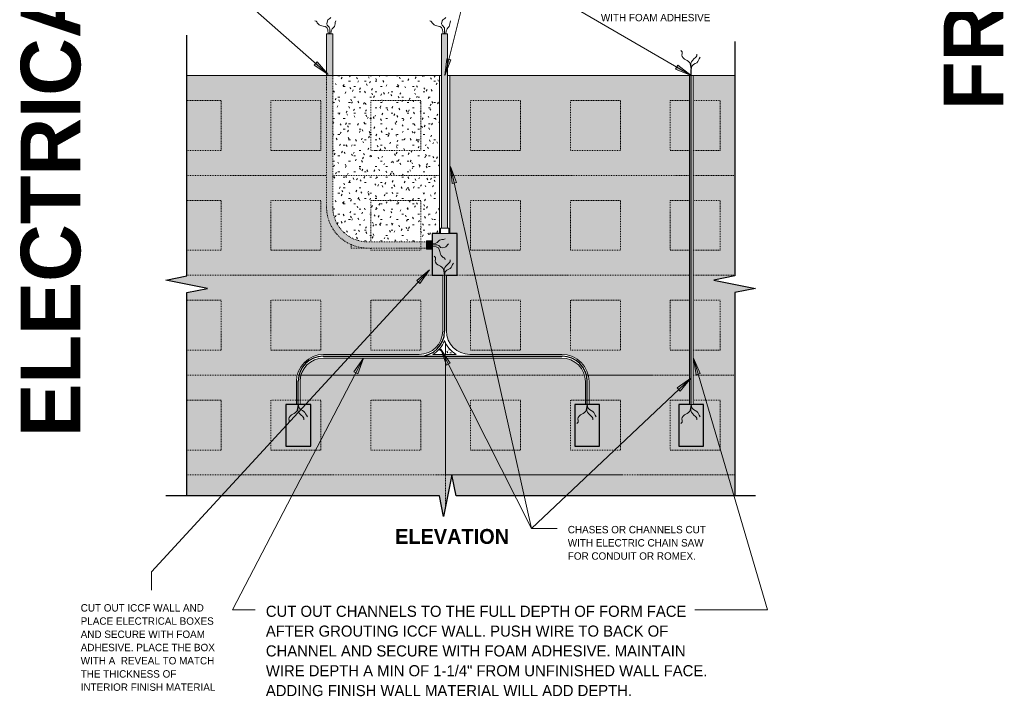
# Model space of a CAD drawing. Header units: inches. Extents: x 0 to 1121, y -57 to 386.
# Tile 14 of 24: x 437 to 556, y 245 to 327. Entities that reach past the tile are written whole.
import ezdxf

# ---------------------------------------------------------------- set-up
doc = ezdxf.new("R2010")
doc.units = ezdxf.units.IN
doc.header["$MEASUREMENT"] = 0
doc.linetypes.add('DASH 1_32', pattern=[0.0625, 0.03125, -0.03125])
doc.linetypes.add('Hidden 1_16_', pattern=[0.09375, 0.0625, -0.03125])
for name, color, linetype, lineweight in [('A-ANNO-TEXT', 2, 'Continuous', 9), ('A-DETL', 5, 'Continuous', 9), ('A-DETL-GENF', 3, 'Continuous', 9)]:
    doc.layers.add(name, color=color, linetype=linetype, lineweight=lineweight)
pattern_1 = [(0, (416.865, 0), (2.56, 0.64), [0.211, -1.709, 0.211, -1.709, -10.24]), (0, (416.865, 0), (2.56, 0.64), [-3.84, 0.211, -3.629, 0.211, -1.709, -4.48]), (0, (416.865, 0), (2.56, 0.64), [-9.6, 0.211, -1.069, 0.211, -2.989]), (120, (417.825, 0.32), (-1.8342563, 1.897025), [0.211, -1.709, 0.211, -1.709, -10.24]), (120, (417.825, 0.32), (-1.8342563, 1.897025), [-3.84, 0.211, -3.629, 0.211, -1.709, -4.48]), (120, (417.825, 0.32), (-1.8342563, 1.897025), [-9.6, 0.211, -1.069, 0.211, -2.989]), (240, (418.145, 1.6), (-0.7257437, -2.537025), [0.211, -1.709, 0.211, -1.709, -10.24]), (240, (418.145, 1.6), (-0.7257437, -2.537025), [-3.84, 0.211, -3.629, 0.211, -1.709, -4.48]), (240, (418.145, 1.6), (-0.7257437, -2.537025), [-9.6, 0.211, -1.069, 0.211, -2.989])]

# ---------------------------------------------------------------- blocks, each defined once
blk = doc.blocks.new('Break Line2 - B_ ICCF WALL4')
at = {"layer": 'A-DETL-GENF', "lineweight": 30}
for p, q in [((0.5, 2.5), (-0.5, -2.5)), ((1, 0), (0.5, 2.5)), ((-1, 0), (-29.91, 0)), ((-0.5, -2.5), (-1, 0)), ((25.42, 0), (1, 0))]:
    blk.add_line(p, q, dxfattribs=at)
blk = doc.blocks.new('Break Line2 - B_ ICCF WALL5')
at = {"layer": 'A-DETL-GENF', "lineweight": 30}
for p, q in [((0.5, 2.5), (-0.5, -2.5)), ((1, 0), (0.5, 2.5)), ((-1, 0), (-25.42, 0)), ((-0.5, -2.5), (-1, 0)), ((29.18, 0), (1, 0))]:
    blk.add_line(p, q, dxfattribs=at)
blk = doc.blocks.new('Break Line2 - B_ ICCF WALL6')
at = {"layer": 'A-DETL-GENF', "lineweight": 30}
for p, q in [((0.5, 2.5), (-0.5, -2.5)), ((1, 0), (0.5, 2.5)), ((-1, 0), (-33.87, 0)), ((-0.5, -2.5), (-1, 0)), ((37, 0), (1, 0))]:
    blk.add_line(p, q, dxfattribs=at)

msp = doc.modelspace()

# ---------------------------------------------------------------- hatches: boundary and pattern name
at = {"layer": 'A-ANNO-TEXT'}
for points in [[(489.33256464, 321.92193136), (488.82192136, 322.05062294), (488.58848823, 320.04691675)], [(473.24395026, 321.69941241), (472.89583225, 321.30427707), (474.57056667, 320.17973533)], [(516.5967375, 321.27473587), (516.33191383, 320.81955843), (518.19303363, 320.0413794)], [(489.47144876, 307.08578506), (489.98540939, 307.20051322), (489.29270559, 309.09510842)], [(485.22057515, 295.39082034), (485.60782099, 295.03394677), (486.76955999, 296.68309565)], [(488.77761293, 285.24479057), (489.24759843, 285.48234417), (488.11040634, 287.14851453)], [(477.65328701, 284.43811837), (478.12035276, 284.19487432), (478.81063087, 286.09035464)], [(518.7972365, 284.07929496), (519.30247611, 284.2277908), (518.48588736, 286.07238081)], [(516.50881065, 282.50176189), (516.8704418, 282.11895516), (518.14347912, 283.68378917)]]:
    msp.add_hatch(color=7, dxfattribs=at).paths.add_polyline_path(points, flags=0)
at = {"layer": 'A-DETL-GENF'}
for color, points in [(253, [(475.12608858, 325.0413794), (474.37608858, 325.0413794), (474.37608858, 320.0413794), (475.12608858, 320.0413794)]), (253, [(488.93428624, 325.0413794), (488.18428624, 325.0413794), (488.18428624, 301.70311239), (488.93428624, 301.70311239)]), (7, [(474.37608858, 304.25064695), (475.12608858, 304.25064695), (475.12608858, 320.0413794), (474.37608858, 320.0413794)]), (7, [(490.05928624, 301.0413794), (489.05928624, 301.0413794), (488.05928624, 301.0413794), (487.05928624, 301.0413794), (487.05928624, 296.0413794), (488.34053624, 296.0413794), (488.77803624, 296.0413794), (490.05928624, 296.0413794)]), (7, [(486.39755324, 299.30089948), (486.39755324, 300.05089948), (479.32583605, 300.05089948), (479.32583605, 299.30089948)]), (253, [(486.39755324, 300.17589948), (486.39755324, 299.17589948), (487.05928624, 299.17589948), (487.05928624, 300.17589948)]), (7, [(472.47581441, 280.51149652), (469.47581441, 280.51149652), (469.47581441, 275.51149652), (472.47581441, 275.51149652)]), (7, [(507.20525807, 280.51149652), (504.20525807, 280.51149652), (504.20525807, 275.51149652), (507.20525807, 275.51149652)]), (7, [(519.70525807, 280.51149652), (518.42400807, 280.51149652), (517.98650807, 280.51149652), (516.70525807, 280.51149652), (516.70525807, 275.51149652), (519.70525807, 275.51149652)])]:
    msp.add_hatch(color=color, dxfattribs=at).paths.add_polyline_path(points, flags=0)
h = msp.add_hatch(dxfattribs=at)
h.set_pattern_fill('FP4_15', style=0, pattern_type=2)
h.set_pattern_definition(pattern_1)
edge = h.paths.add_edge_path(flags=0)
edge.add_line((489.18003853, 320.0413794), (489.18003853, 301.0413794))
edge.add_line((489.18003853, 301.0413794), (490.05928624, 301.0413794))
edge.add_line((490.05928624, 301.0413794), (490.05928624, 296.0413794))
edge.add_line((490.05928624, 296.0413794), (488.77803624, 296.0413794))
edge.add_line((488.77803624, 296.0413794), (488.77803624, 289.35585077))
edge.add_arc((491.60646336, 289.35585077), 2.82842712, 180, 270)
edge.add_line((491.60646336, 286.52742365), (502.65808094, 286.52742365))
edge.add_arc((502.65808094, 283.26149652), 3.26592712, 0, 90, ccw=False)
edge.add_line((505.92400807, 283.26149652), (505.92400807, 280.51149652))
edge.add_line((505.92400807, 280.51149652), (507.20525807, 280.51149652))
edge.add_line((507.20525807, 280.51149652), (507.20525807, 275.51149652))
edge.add_line((507.20525807, 275.51149652), (504.20525807, 275.51149652))
edge.add_line((504.20525807, 275.51149652), (504.20525807, 280.51149652))
edge.add_line((504.20525807, 280.51149652), (505.48650807, 280.51149652))
edge.add_line((505.48650807, 280.51149652), (505.48650807, 283.26149652))
edge.add_arc((502.65808094, 283.26149652), 2.82842712, 360, 450)
edge.add_line((502.65808094, 286.08992365), (474.02299154, 286.08992365))
edge.add_arc((474.02299154, 283.26149652), 2.82842712, 90, 180)
edge.add_line((471.19456441, 283.26149652), (471.19456441, 280.51149652))
edge.add_line((471.19456441, 280.51149652), (472.47581441, 280.51149652))
edge.add_line((472.47581441, 280.51149652), (472.47581441, 275.51149652))
edge.add_line((472.47581441, 275.51149652), (469.47581441, 275.51149652))
edge.add_line((469.47581441, 275.51149652), (469.47581441, 280.51149652))
edge.add_line((469.47581441, 280.51149652), (470.75706441, 280.51149652))
edge.add_line((470.75706441, 280.51149652), (470.75706441, 283.26149652))
edge.add_arc((474.02299154, 283.26149652), 3.26592712, 90, 180, ccw=False)
edge.add_line((474.02299154, 286.52742365), (485.51210911, 286.52742365))
edge.add_arc((485.51210911, 289.35585077), 2.82842712, 270, 360)
edge.add_line((488.34053624, 289.35585077), (488.34053624, 296.0413794))
edge.add_line((488.34053624, 296.0413794), (487.05928624, 296.0413794))
edge.add_line((487.05928624, 296.0413794), (487.05928624, 299.17589948))
edge.add_line((487.05928624, 299.17589948), (486.39755324, 299.17589948))
edge.add_line((486.39755324, 299.17589948), (486.39755324, 299.30089948))
edge.add_line((486.39755324, 299.30089948), (481.86169464, 299.30089948))
edge.add_line((481.86169464, 299.30089948), (477.32583605, 299.30089948))
edge.add_line((477.32583605, 299.30089948), (477.32583605, 299.76734076))
edge.add_spline(control_points=[(477.32583605, 299.76734076), (477.15347084, 299.8455721), (476.81889946, 300.01958101), (476.34965056, 300.33510995), (475.99182963, 300.64068089), (475.72670492, 300.90802852), (475.50818855, 301.15466886), (475.27918646, 301.45445747), (475.05031724, 301.81179362), (474.85223455, 302.18807113), (474.68715211, 302.58016886), (474.55489433, 302.98468761), (474.42540519, 303.53868795), (474.38215629, 303.96542803), (474.37608858, 304.25064695)], knot_values=[0, 0, 0, 0, 0.5678636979, 1.1286443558, 1.6929635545, 1.9761850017, 2.2577372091, 2.6809780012, 3.1064987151, 3.529333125, 3.955072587, 4.3813333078, 4.8044789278, 5.6603292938, 5.6603292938, 5.6603292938, 5.6603292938], degree=3, periodic=0)
edge.add_line((474.37608858, 304.25064695), (474.37608858, 320.0413794))
edge.add_line((474.37608858, 320.0413794), (457.57340099, 320.0413794))
edge.add_line((457.57340099, 320.0413794), (457.57340099, 295.96502511))
edge.add_line((457.57340099, 295.96502511), (455.07340099, 295.46502511))
edge.add_line((455.07340099, 295.46502511), (460.07340099, 294.46502511))
edge.add_line((460.07340099, 294.46502511), (457.57340099, 293.96502511))
edge.add_line((457.57340099, 293.96502511), (457.57340099, 269.5413794))
edge.add_line((457.57340099, 269.5413794), (487.94278165, 269.5413794))
edge.add_line((487.94278165, 269.5413794), (488.38150982, 267.34773854))
edge.add_line((488.38150982, 267.34773854), (488.50405348, 267.34773854))
edge.add_line((488.50405348, 267.34773854), (489.44278165, 272.0413794))
edge.add_line((489.44278165, 272.0413794), (489.94278165, 269.5413794))
edge.add_line((489.94278165, 269.5413794), (523.44278165, 269.5413794))
edge.add_line((523.44278165, 269.5413794), (523.44278165, 293.96502511))
edge.add_line((523.44278165, 293.96502511), (525.94278165, 294.46502511))
edge.add_line((525.94278165, 294.46502511), (520.94278165, 295.46502511))
edge.add_line((520.94278165, 295.46502511), (523.44278165, 295.96502511))
edge.add_line((523.44278165, 295.96502511), (523.44278165, 320.0413794))
edge.add_line((523.44278165, 320.0413794), (518.42400807, 320.0413794))
edge.add_line((518.42400807, 320.0413794), (518.42400807, 280.51149652))
edge.add_line((518.42400807, 280.51149652), (519.70525807, 280.51149652))
edge.add_line((519.70525807, 280.51149652), (519.70525807, 275.51149652))
edge.add_line((519.70525807, 275.51149652), (516.70525807, 275.51149652))
edge.add_line((516.70525807, 275.51149652), (516.70525807, 280.51149652))
edge.add_line((516.70525807, 280.51149652), (517.98650807, 280.51149652))
edge.add_line((517.98650807, 280.51149652), (517.98650807, 320.0413794))
edge.add_line((517.98650807, 320.0413794), (489.18003853, 320.0413794))
h = msp.add_hatch(dxfattribs=at)
h.set_pattern_fill('FP4_15', style=0, pattern_type=2)
h.set_pattern_definition(pattern_1)
edge = h.paths.add_edge_path(flags=0)
edge.add_line((487.93853395, 301.0413794), (487.93853395, 320.0413794))
edge.add_line((487.93853395, 320.0413794), (475.12608858, 320.0413794))
edge.add_line((475.12608858, 320.0413794), (475.12608858, 304.25064695))
edge.add_arc((479.32583605, 304.25064695), 4.19974747, 180, 270)
edge.add_line((479.32583605, 300.05089948), (486.39755324, 300.05089948))
edge.add_line((486.39755324, 300.05089948), (486.39755324, 300.17589948))
edge.add_line((486.39755324, 300.17589948), (487.05928624, 300.17589948))
edge.add_line((487.05928624, 300.17589948), (487.05928624, 301.0413794))
edge.add_line((487.05928624, 301.0413794), (487.93853395, 301.0413794))
h = msp.add_hatch(color=7, dxfattribs=at)
edge = h.paths.add_edge_path(flags=0)
edge.add_arc((479.32583605, 304.25064695), 4.94974747, 180, 270)
edge.add_line((479.32583605, 299.30089948), (479.32583605, 300.05089948))
edge.add_arc((479.32583605, 304.25064695), 4.19974747, 180, 270, ccw=False)
edge.add_line((475.12608858, 304.25064695), (474.37608858, 304.25064695))
h = msp.add_hatch(color=7, dxfattribs=at)
edge = h.paths.add_edge_path(flags=0)
edge.add_line((477.32583605, 299.76734076), (477.32583605, 299.30089948))
edge.add_line((477.32583605, 299.30089948), (479.32583605, 299.30089948))
edge.add_spline(control_points=[(479.32583605, 299.30089948), (478.98100124, 299.31302305), (478.29384198, 299.40161198), (477.63810238, 299.62580107), (477.32583605, 299.76734076)], knot_values=[0, 0, 0, 0, 1.035143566, 2.0636831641, 2.0636831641, 2.0636831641, 2.0636831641], degree=3, periodic=0)
h = msp.add_hatch(dxfattribs=at)
h.set_pattern_fill('FP4_15', style=0, pattern_type=2)
h.set_pattern_definition(pattern_1)
edge = h.paths.add_edge_path(flags=0)
edge.add_line((487.14498388, 286.52742365), (489.9735886, 286.52742365))
edge.add_spline(control_points=[(489.9735886, 286.52742365), (489.76095623, 286.65098126), (489.36099026, 286.94553889), (488.87748828, 287.51073619), (488.64842428, 287.95149311), (488.55928624, 288.1806948)], knot_values=[0, 0, 0, 0, 0.7377744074, 1.4755488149, 2.2133232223, 2.2133232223, 2.2133232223, 2.2133232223], degree=3, periodic=0)
edge.add_spline(control_points=[(488.55928624, 288.1806948), (488.4701482, 287.95149311), (488.2410842, 287.51073619), (487.75758222, 286.94553889), (487.35761625, 286.65098126), (487.14498388, 286.52742365)], knot_values=[0, 0, 0, 0, 0.7377744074, 1.4755488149, 2.2133232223, 2.2133232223, 2.2133232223, 2.2133232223], degree=3, periodic=0)

# ---------------------------------------------------------------- linework, layer by layer
at = {"layer": 'A-ANNO-TEXT', "color": 7}
for p, q in [((474.57056667, 320.17973533), (457.67649205, 335.06357687)), ((488.58848823, 320.04691675), (492.37296495, 335.06357687)), ((518.19303363, 320.0413794), (492.37296495, 335.06357687)), ((488.82192136, 322.05062294), (488.58848823, 320.04691675)), ((488.58848823, 320.04691675), (489.33256464, 321.92193136)), ((489.33256464, 321.92193136), (488.82192136, 322.05062294)), ((473.24395026, 321.69941241), (472.89583225, 321.30427707)), ((472.89583225, 321.30427707), (474.57056667, 320.17973533)), ((474.57056667, 320.17973533), (473.24395026, 321.69941241)), ((516.5967375, 321.27473587), (516.33191383, 320.81955843)), ((516.33191383, 320.81955843), (518.19303363, 320.0413794)), ((518.19303363, 320.0413794), (516.5967375, 321.27473587)), ((489.98540939, 307.20051322), (489.29270559, 309.09510842)), ((489.29270559, 309.09510842), (489.47144876, 307.08578506)), ((489.29270559, 309.09510842), (499.00165751, 265.60082879)), ((489.47144876, 307.08578506), (489.98540939, 307.20051322)), ((486.76955999, 296.68309565), (453.34544423, 260.41436887)), ((486.76955999, 296.68309565), (485.22057515, 295.39082034)), ((485.60782099, 295.03394677), (486.76955999, 296.68309565)), ((485.22057515, 295.39082034), (485.60782099, 295.03394677)), ((489.24759843, 285.48234417), (488.11040634, 287.14851453)), ((488.11040634, 287.14851453), (488.77761293, 285.24479057)), ((488.11040634, 287.14851453), (499.00165751, 265.60082879)), ((478.81063087, 286.09035464), (463.06090974, 255.8484828)), ((478.81063087, 286.09035464), (477.65328701, 284.43811837)), ((478.12035276, 284.19487432), (478.81063087, 286.09035464)), ((488.77761293, 285.24479057), (489.24759843, 285.48234417)), ((519.30247611, 284.2277908), (518.48588736, 286.07238081)), ((518.48588736, 286.07238081), (518.7972365, 284.07929496)), ((518.48588736, 286.07238081), (527.36904492, 255.8484828)), ((477.65328701, 284.43811837), (478.12035276, 284.19487432)), ((518.7972365, 284.07929496), (519.30247611, 284.2277908)), ((518.14347912, 283.68378917), (499.00165751, 265.60082879)), ((518.14347912, 283.68378917), (516.50881065, 282.50176189)), ((516.8704418, 282.11895516), (518.14347912, 283.68378917)), ((516.50881065, 282.50176189), (516.8704418, 282.11895516)), ((499.00165751, 265.60082879), (502.09531168, 265.60082879)), ((499.00165751, 265.60082879), (502.09531168, 265.60082879)), ((499.00165751, 265.60082879), (502.09531168, 265.60082879)), ((453.34544423, 260.41436887), (453.34544423, 258.1784828)), ((463.06090974, 255.8484828), (465.80362266, 255.8484828)), ((523.91683212, 255.8484828), (518.62862266, 255.8484828)), ((527.36904492, 255.8484828), (523.91683212, 255.8484828))]:
    msp.add_line(p, q, dxfattribs=at)
at = {"layer": 'A-DETL'}
for p, q in [((475.12608858, 325.0413794), (474.37608858, 325.0413794)), ((474.37608858, 325.0413794), (474.37608858, 320.0413794)), ((475.12608858, 320.0413794), (475.12608858, 325.0413794)), ((488.93428624, 325.0413794), (488.18428624, 325.0413794)), ((488.18428624, 325.0413794), (488.18428624, 301.70311239)), ((488.93428624, 301.70311239), (488.93428624, 325.0413794)), ((474.37608858, 320.0413794), (457.57340099, 320.0413794)), ((474.37608858, 320.0413794), (475.12608858, 320.0413794)), ((487.93853395, 320.0413794), (475.12608858, 320.0413794)), ((487.93853395, 320.0413794), (487.93853395, 301.0413794)), ((488.18428624, 320.0413794), (487.93853395, 320.0413794)), ((489.18003853, 320.0413794), (488.93428624, 320.0413794)), ((517.98650807, 320.0413794), (489.18003853, 320.0413794)), ((489.18003853, 301.0413794), (489.18003853, 320.0413794)), ((518.42400807, 320.0413794), (517.98650807, 320.0413794)), ((517.98650807, 320.0413794), (517.98650807, 280.51149652)), ((523.44278165, 320.0413794), (518.42400807, 320.0413794)), ((518.42400807, 280.51149652), (518.42400807, 320.0413794)), ((488.05928624, 301.70311239), (488.05928624, 301.0413794)), ((489.05928624, 301.70311239), (488.05928624, 301.70311239)), ((488.05928624, 301.0413794), (489.05928624, 301.0413794)), ((489.05928624, 301.0413794), (489.05928624, 301.70311239)), ((486.39755324, 300.17589948), (486.39755324, 299.17589948)), ((487.05928624, 300.17589948), (486.39755324, 300.17589948)), ((486.39755324, 299.17589948), (487.05928624, 299.17589948)), ((488.77803624, 296.0413794), (488.34053624, 296.0413794)), ((488.34053624, 296.0413794), (488.34053624, 289.35585077)), ((488.77803624, 289.35585077), (488.77803624, 296.0413794)), ((485.51210911, 286.52742365), (474.02299154, 286.52742365)), ((489.9735886, 286.52742365), (487.14498388, 286.52742365)), ((502.65808094, 286.52742365), (491.60646336, 286.52742365)), ((474.02299154, 286.08992365), (502.65808094, 286.08992365)), ((470.75706441, 283.26149652), (470.75706441, 280.51149652)), ((471.19456441, 280.51149652), (471.19456441, 283.26149652)), ((505.48650807, 283.26149652), (505.48650807, 280.51149652)), ((505.92400807, 280.51149652), (505.92400807, 283.26149652)), ((517.98650807, 280.51149652), (518.42400807, 280.51149652)), ((488.38150982, 267.34773854), (488.50405348, 267.34773854))]:
    msp.add_line(p, q, dxfattribs=at)
at = {"layer": 'A-DETL', "lineweight": 30}
for p, q in [((518.20525807, 280.51149652), (518.20525807, 320.76149652)), ((488.05928624, 301.0413794), (487.05928624, 301.0413794)), ((487.05928624, 301.0413794), (487.05928624, 296.0413794)), ((490.05928624, 301.0413794), (489.05928624, 301.0413794)), ((490.05928624, 296.0413794), (490.05928624, 301.0413794)), ((487.05928624, 296.0413794), (488.34053624, 296.0413794)), ((488.55928624, 296.0413794), (488.55928624, 289.30465552)), ((488.77803624, 296.0413794), (490.05928624, 296.0413794)), ((473.97581441, 286.30465552), (502.70525807, 286.30465552)), ((470.97581441, 280.51149652), (470.97581441, 283.30465552)), ((505.70525807, 280.51149652), (505.70525807, 283.30465552)), ((472.47581441, 280.51149652), (469.47581441, 280.51149652)), ((469.47581441, 280.51149652), (469.47581441, 275.51149652)), ((472.47581441, 275.51149652), (472.47581441, 280.51149652)), ((507.20525807, 280.51149652), (504.20525807, 280.51149652)), ((504.20525807, 280.51149652), (504.20525807, 275.51149652)), ((507.20525807, 275.51149652), (507.20525807, 280.51149652)), ((517.98650807, 280.51149652), (516.70525807, 280.51149652)), ((516.70525807, 280.51149652), (516.70525807, 275.51149652)), ((519.70525807, 280.51149652), (518.42400807, 280.51149652)), ((519.70525807, 275.51149652), (519.70525807, 280.51149652)), ((469.47581441, 275.51149652), (472.47581441, 275.51149652)), ((504.20525807, 275.51149652), (507.20525807, 275.51149652)), ((516.70525807, 275.51149652), (519.70525807, 275.51149652))]:
    msp.add_line(p, q, dxfattribs=at)
at = {"layer": 'A-DETL', "linetype": 'Hidden 1_16_'}
for p, q in [((457.57340099, 320.0413794), (474.37608858, 320.0413794)), ((475.12608858, 320.0413794), (479.69278165, 320.0413794)), ((481.19278165, 320.0413794), (487.93853395, 320.0413794)), ((489.18003853, 320.0413794), (513.59603416, 320.0413794)), ((461.69278165, 317.0413794), (457.57340099, 317.0413794)), ((461.69278165, 311.0413794), (461.69278165, 317.0413794)), ((467.69278165, 317.0413794), (467.69278165, 311.0413794)), ((473.69278165, 317.0413794), (467.69278165, 317.0413794)), ((473.69278165, 311.0413794), (473.69278165, 317.0413794)), ((473.69278165, 311.0413794), (473.69278165, 317.0413794)), ((479.69278165, 317.0413794), (479.69278165, 311.0413794)), ((485.69278165, 317.0413794), (479.69278165, 317.0413794)), ((479.69278165, 317.0413794), (479.69278165, 311.0413794)), ((485.69278165, 311.0413794), (485.69278165, 317.0413794)), ((491.69278165, 317.0413794), (491.69278165, 311.0413794)), ((497.69278165, 317.0413794), (491.69278165, 317.0413794)), ((497.69278165, 311.0413794), (497.69278165, 317.0413794)), ((503.69278165, 317.0413794), (503.69278165, 311.0413794)), ((509.69278165, 317.0413794), (503.69278165, 317.0413794)), ((509.69278165, 311.0413794), (509.69278165, 317.0413794)), ((515.69278165, 317.0413794), (515.69278165, 311.0413794)), ((517.98650807, 317.0413794), (515.69278165, 317.0413794)), ((521.69278165, 317.0413794), (518.42400807, 317.0413794)), ((521.69278165, 311.0413794), (521.69278165, 317.0413794)), ((457.57340099, 311.0413794), (461.69278165, 311.0413794)), ((467.69278165, 311.0413794), (473.69278165, 311.0413794)), ((479.69278165, 311.0413794), (485.69278165, 311.0413794)), ((491.69278165, 311.0413794), (497.69278165, 311.0413794)), ((503.69278165, 311.0413794), (509.69278165, 311.0413794)), ((515.69278165, 311.0413794), (517.98650807, 311.0413794)), ((518.42400807, 311.0413794), (521.69278165, 311.0413794)), ((457.57340099, 308.0413794), (474.37608858, 308.0413794)), ((475.12608858, 308.0413794), (487.93853395, 308.0413794)), ((489.18003853, 308.0413794), (517.98650807, 308.0413794)), ((518.42400807, 308.0413794), (523.44278165, 308.0413794)), ((461.69278165, 305.0413794), (457.57340099, 305.0413794)), ((461.69278165, 299.0413794), (461.69278165, 305.0413794)), ((467.69278165, 305.0413794), (467.69278165, 299.0413794)), ((473.69278165, 305.0413794), (467.69278165, 305.0413794)), ((473.69278165, 299.0413794), (473.69278165, 305.0413794)), ((473.69278165, 299.0413794), (473.69278165, 305.0413794)), ((479.69278165, 305.0413794), (479.69278165, 300.05089948)), ((485.69278165, 305.0413794), (479.69278165, 305.0413794)), ((485.69278165, 299.0413794), (485.69278165, 305.0413794)), ((491.69278165, 305.0413794), (491.69278165, 299.0413794)), ((497.69278165, 305.0413794), (491.69278165, 305.0413794)), ((497.69278165, 299.0413794), (497.69278165, 305.0413794)), ((503.69278165, 305.0413794), (503.69278165, 299.0413794)), ((509.69278165, 305.0413794), (503.69278165, 305.0413794)), ((509.69278165, 299.0413794), (509.69278165, 305.0413794)), ((515.69278165, 305.0413794), (515.69278165, 299.0413794)), ((517.98650807, 305.0413794), (515.69278165, 305.0413794)), ((521.69278165, 305.0413794), (518.42400807, 305.0413794)), ((521.69278165, 299.0413794), (521.69278165, 305.0413794)), ((457.57340099, 299.0413794), (461.69278165, 299.0413794)), ((467.69278165, 299.0413794), (473.69278165, 299.0413794)), ((479.69278165, 299.30089948), (479.69278165, 299.0413794)), ((479.69278165, 299.0413794), (485.69278165, 299.0413794)), ((491.69278165, 299.0413794), (497.69278165, 299.0413794)), ((503.69278165, 299.0413794), (509.69278165, 299.0413794)), ((515.69278165, 299.0413794), (517.98650807, 299.0413794)), ((518.42400807, 299.0413794), (521.69278165, 299.0413794)), ((457.57340099, 296.0413794), (487.05928624, 296.0413794)), ((490.05928624, 296.0413794), (517.98650807, 296.0413794)), ((518.42400807, 296.0413794), (523.44278165, 296.0413794)), ((461.69278165, 293.0413794), (457.57340099, 293.0413794)), ((461.69278165, 287.0413794), (461.69278165, 293.0413794)), ((467.69278165, 293.0413794), (467.69278165, 287.0413794)), ((473.69278165, 293.0413794), (467.69278165, 293.0413794)), ((473.69278165, 287.0413794), (473.69278165, 293.0413794)), ((485.69278165, 293.0413794), (479.69278165, 293.0413794)), ((479.69278165, 293.0413794), (479.69278165, 287.0413794)), ((485.69278165, 287.0413794), (485.69278165, 293.0413794)), ((491.69278165, 293.0413794), (491.69278165, 287.0413794)), ((497.69278165, 293.0413794), (491.69278165, 293.0413794)), ((497.69278165, 287.0413794), (497.69278165, 293.0413794)), ((503.69278165, 293.0413794), (503.69278165, 287.0413794)), ((509.69278165, 293.0413794), (503.69278165, 293.0413794)), ((509.69278165, 287.0413794), (509.69278165, 293.0413794)), ((515.69278165, 293.0413794), (515.69278165, 287.0413794)), ((517.98650807, 293.0413794), (515.69278165, 293.0413794)), ((521.69278165, 293.0413794), (518.42400807, 293.0413794)), ((521.69278165, 287.0413794), (521.69278165, 293.0413794)), ((488.69278165, 287.92506723), (488.69278165, 286.52742365)), ((457.57340099, 287.0413794), (461.69278165, 287.0413794)), ((467.69278165, 287.0413794), (473.69278165, 287.0413794)), ((479.69278165, 287.0413794), (485.69278165, 287.0413794)), ((491.69278165, 287.0413794), (497.69278165, 287.0413794)), ((503.69278165, 287.0413794), (509.69278165, 287.0413794)), ((515.69278165, 287.0413794), (517.98650807, 287.0413794)), ((518.42400807, 287.0413794), (521.69278165, 287.0413794)), ((488.69278165, 286.08992365), (488.69278165, 284.0413794)), ((457.57340099, 284.0413794), (470.85973794, 284.0413794)), ((471.31075342, 284.0413794), (505.37031906, 284.0413794)), ((488.69278165, 284.0413794), (505.37031906, 284.0413794)), ((488.69278165, 284.0413794), (488.69278165, 268.2913794)), ((505.82133454, 284.0413794), (509.94278165, 284.0413794)), ((505.82133454, 284.0413794), (513.59603416, 284.0413794)), ((461.69278165, 281.0413794), (457.57340099, 281.0413794)), ((461.69278165, 275.0413794), (461.69278165, 281.0413794)), ((467.69278165, 281.0413794), (467.69278165, 275.0413794)), ((473.69278165, 281.0413794), (467.69278165, 281.0413794)), ((473.69278165, 275.0413794), (473.69278165, 281.0413794)), ((485.69278165, 281.0413794), (479.69278165, 281.0413794)), ((479.69278165, 281.0413794), (479.69278165, 275.0413794)), ((485.69278165, 275.0413794), (485.69278165, 281.0413794)), ((491.69278165, 281.0413794), (491.69278165, 275.0413794)), ((497.69278165, 281.0413794), (491.69278165, 281.0413794)), ((497.69278165, 275.0413794), (497.69278165, 281.0413794)), ((503.69278165, 281.0413794), (503.69278165, 275.0413794)), ((509.69278165, 281.0413794), (503.69278165, 281.0413794)), ((509.69278165, 275.0413794), (509.69278165, 281.0413794)), ((515.69278165, 281.0413794), (515.69278165, 275.0413794)), ((517.98650807, 281.0413794), (515.69278165, 281.0413794)), ((521.69278165, 281.0413794), (518.42400807, 281.0413794)), ((521.69278165, 275.0413794), (521.69278165, 281.0413794)), ((457.57340099, 275.0413794), (461.69278165, 275.0413794)), ((467.69278165, 275.0413794), (473.69278165, 275.0413794)), ((479.69278165, 275.0413794), (485.69278165, 275.0413794)), ((491.69278165, 275.0413794), (497.69278165, 275.0413794)), ((503.69278165, 275.0413794), (509.69278165, 275.0413794)), ((515.69278165, 275.0413794), (521.69278165, 275.0413794)), ((457.57340099, 272.0413794), (509.94278165, 272.0413794)), ((488.69278165, 272.0413794), (523.44278165, 272.0413794))]:
    msp.add_line(p, q, dxfattribs=at)
at = {"layer": 'A-DETL', "linetype": 'DASH 1_32'}
for p, q in [((474.37608858, 320.0413794), (474.37608858, 304.25064695)), ((475.12608858, 304.25064695), (475.12608858, 320.0413794)), ((457.57340099, 308.0413794), (474.37608858, 308.0413794)), ((475.12608858, 308.0413794), (487.93853395, 308.0413794)), ((489.18003853, 308.0413794), (513.59603416, 308.0413794)), ((477.32583605, 299.76734076), (477.32583605, 299.30089948)), ((486.39755324, 300.05089948), (479.32583605, 300.05089948)), ((477.32583605, 299.30089948), (486.39755324, 299.30089948)), ((457.57340099, 296.0413794), (487.05928624, 296.0413794)), ((490.05928624, 296.0413794), (513.59603416, 296.0413794)), ((488.69278165, 286.52742365), (488.69278165, 287.92506723)), ((488.69278165, 284.0413794), (488.69278165, 286.08992365)), ((457.57340099, 284.0413794), (488.69278165, 284.0413794)), ((488.69278165, 272.0413794), (488.69278165, 284.0413794)), ((488.69278165, 284.0413794), (517.98650807, 284.0413794)), ((518.42400807, 284.0413794), (523.44278165, 284.0413794))]:
    msp.add_line(p, q, dxfattribs=at)
for radius in [4.94974747, 4.19974747]:
    msp.add_arc((479.32583605, 304.25064695), radius, 180, 270, dxfattribs=at)
at = {"layer": 'A-DETL'}
for centre, radius, start, end in [((485.51210911, 289.35585077), 2.82842712, 270, 0), ((491.60646336, 289.35585077), 2.82842712, 180, 270), ((485.51210911, 289.35585077), 3.26592712, 299.9982011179, 338.9106685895), ((491.60646336, 289.35585077), 3.26592712, 201.0893314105, 240.0017988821), ((474.02299154, 283.26149652), 3.26592712, 90, 180), ((502.65808094, 283.26149652), 3.26592712, 360, 90), ((474.02299154, 283.26149652), 2.82842712, 90, 180), ((502.65808094, 283.26149652), 2.82842712, 360, 90)]:
    msp.add_arc(centre, radius, start, end, dxfattribs=at)
at = {"layer": 'A-DETL', "lineweight": 30}
for centre, start, end in [((485.55928624, 289.30465552), 270, 360), ((473.97581441, 283.30465552), 90, 180), ((502.70525807, 283.30465552), 0, 90)]:
    msp.add_arc(centre, 3, start, end, dxfattribs=at)
at = {"layer": 'A-DETL'}
for points in [[(474.47582264, 326.6024901), (474.5413012, 326.77953856), (474.74772106, 326.81483696), (474.89206965, 327.01873711)], [(488.2840203, 326.6024901), (488.34949886, 326.77953856), (488.55591872, 326.81483696), (488.70026731, 327.01873711)], [(473.33034479, 326.27881626), (473.18805233, 326.42110872), (473.23665332, 326.6024901), (472.97911634, 326.6024901)], [(487.13854245, 326.27881626), (486.99624999, 326.42110872), (487.04485098, 326.6024901), (486.78731401, 326.6024901)], [(517.10818811, 322.32260723), (516.97664658, 322.55044385), (517.29948067, 322.81593712), (516.97795198, 323.06121305)], [(518.5835868, 322.08088562), (518.71821027, 322.21550909), (518.95735744, 322.28275921), (518.89717965, 322.62404437)], [(488.62039695, 299.40063354), (488.7974454, 299.4661121), (488.83274381, 299.67253196), (489.03664395, 299.81688055)], [(487.46221629, 297.6024901), (487.33067476, 297.83032672), (487.65350885, 298.09581999), (487.33198015, 298.34109592)], [(488.29672311, 298.25515569), (488.43901557, 298.11286323), (488.62039695, 298.16146422), (488.62039695, 297.90392724)], [(488.93761497, 297.36076849), (489.07223844, 297.49539196), (489.31138561, 297.56264208), (489.25120783, 297.90392724)], [(469.87874446, 278.95038582), (469.74720293, 278.7225492), (470.07003702, 278.45705593), (469.74850833, 278.21178)], [(471.35414315, 279.19210743), (471.48876662, 279.05748396), (471.72791378, 278.99023384), (471.667736, 278.64894868)], [(504.60818811, 278.95038582), (504.47664658, 278.7225492), (504.79948067, 278.45705593), (504.47795198, 278.21178)], [(506.0835868, 279.19210743), (506.21821027, 279.05748396), (506.45735744, 278.99023384), (506.39717965, 278.64894868)], [(517.10818811, 278.95038582), (516.97664658, 278.7225492), (517.29948067, 278.45705593), (516.97795198, 278.21178)], [(518.5835868, 279.19210743), (518.71821027, 279.05748396), (518.95735744, 278.99023384), (518.89717965, 278.64894868)]]:
    msp.add_open_spline(points, degree=3, dxfattribs=at)
at = {"layer": 'A-DETL', "lineweight": 18}
for points, knots in [([(474.56778165, 325.0413794), (474.58475947, 325.89964283), (474.07719701, 325.90968322), (473.53417391, 326.06676027), (473.33034479, 326.27881626)], [0, 0, 0, 0, 0.07138435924, 0.12191206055, 0.12191206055, 0.12191206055, 0.12191206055]), ([(474.75108858, 325.0413794), (474.75108858, 325.55243272), (474.83820646, 325.940556), (474.26392719, 326.05048357), (474.47582264, 326.6024901)], [0, 0, 0, 0, 0.041487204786, 0.085202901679, 0.085202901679, 0.085202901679, 0.085202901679]), ([(488.37597931, 325.0413794), (488.39295713, 325.89964283), (487.88539467, 325.90968322), (487.34237157, 326.06676027), (487.13854245, 326.27881626)], [0, 0, 0, 0, 0.07138435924, 0.12191206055, 0.12191206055, 0.12191206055, 0.12191206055]), ([(488.55928624, 325.0413794), (488.55928624, 325.55243272), (488.64640412, 325.940556), (488.07212485, 326.05048357), (488.2840203, 326.6024901)], [0, 0, 0, 0, 0.041487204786, 0.085202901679, 0.085202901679, 0.085202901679, 0.085202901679]), ([(518.20525807, 320.76149652), (518.13708274, 321.58092978), (517.84114485, 321.78609817), (517.28735362, 322.05662672), (517.10818811, 322.32260723)], [0, 0, 0, 0, 0.047367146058, 0.081525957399, 0.081525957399, 0.081525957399, 0.081525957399]), ([(518.20525807, 320.76149652), (518.20525807, 321.12954753), (518.11762573, 321.44082711), (518.20915825, 321.73172535), (518.5835868, 322.08088562)], [0, 0, 0, 0, 0.027677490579, 0.059352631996, 0.059352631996, 0.059352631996, 0.059352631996]), ([(487.05928624, 299.67589948), (487.57033956, 299.67589948), (487.95846284, 299.76301736), (488.06839041, 299.18873809), (488.62039695, 299.40063354)], [0, 0, 0, 0, 0.041487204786, 0.085202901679, 0.085202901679, 0.085202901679, 0.085202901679]), ([(487.05928624, 299.49259255), (487.91754967, 299.50957037), (487.92759006, 299.00200791), (488.08466711, 298.45898481), (488.29672311, 298.25515569)], [0, 0, 0, 0, 0.07138435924, 0.12191206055, 0.12191206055, 0.12191206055, 0.12191206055]), ([(488.55928624, 296.0413794), (488.49111091, 296.86081265), (488.19517302, 297.06598104), (487.6413818, 297.3365096), (487.46221629, 297.6024901)], [0, 0, 0, 0, 0.047367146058, 0.081525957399, 0.081525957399, 0.081525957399, 0.081525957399]), ([(488.55928624, 296.0413794), (488.55928624, 296.4094304), (488.4716539, 296.72070999), (488.56318643, 297.01160822), (488.93761497, 297.36076849)], [0, 0, 0, 0, 0.027677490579, 0.059352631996, 0.059352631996, 0.059352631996, 0.059352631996]), ([(470.97581441, 280.51149652), (470.90763908, 279.69206327), (470.61170119, 279.48689488), (470.05790997, 279.21636632), (469.87874446, 278.95038582)], [0, 0, 0, 0, 0.047367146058, 0.081525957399, 0.081525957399, 0.081525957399, 0.081525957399]), ([(470.97581441, 280.51149652), (470.97581441, 280.14344552), (470.88818207, 279.83216593), (470.9797146, 279.5412677), (471.35414315, 279.19210743)], [0, 0, 0, 0, 0.027677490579, 0.059352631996, 0.059352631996, 0.059352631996, 0.059352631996]), ([(505.70525807, 280.51149652), (505.63708274, 279.69206327), (505.34114485, 279.48689488), (504.78735362, 279.21636632), (504.60818811, 278.95038582)], [0, 0, 0, 0, 0.047367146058, 0.081525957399, 0.081525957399, 0.081525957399, 0.081525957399]), ([(505.70525807, 280.51149652), (505.70525807, 280.14344552), (505.61762573, 279.83216593), (505.70915825, 279.5412677), (506.0835868, 279.19210743)], [0, 0, 0, 0, 0.027677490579, 0.059352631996, 0.059352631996, 0.059352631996, 0.059352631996]), ([(518.20525807, 280.51149652), (518.13708274, 279.69206327), (517.84114485, 279.48689488), (517.28735362, 279.21636632), (517.10818811, 278.95038582)], [0, 0, 0, 0, 0.047367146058, 0.081525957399, 0.081525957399, 0.081525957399, 0.081525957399]), ([(518.20525807, 280.51149652), (518.20525807, 280.14344552), (518.11762573, 279.83216593), (518.20915825, 279.5412677), (518.5835868, 279.19210743)], [0, 0, 0, 0, 0.027677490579, 0.059352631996, 0.059352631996, 0.059352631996, 0.059352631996])]:
    msp.add_open_spline(points, degree=3, knots=knots, dxfattribs=at)
at = {"layer": 'A-DETL'}
for points, knots in [([(474.89206965, 325.0413794), (474.89206965, 325.66912512), (475.45316852, 325.80880736), (475.37604712, 326.34211094), (475.48004094, 326.6024901)], [0, 0, 0, 0, 0.048467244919, 0.087285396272, 0.087285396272, 0.087285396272, 0.087285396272]), ([(488.70026731, 325.0413794), (488.70026731, 325.66912512), (489.26136618, 325.80880736), (489.18424478, 326.34211094), (489.2882386, 326.6024901)], [0, 0, 0, 0, 0.048467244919, 0.087285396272, 0.087285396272, 0.087285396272, 0.087285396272]), ([(518.20525807, 320.76149652), (518.24913292, 321.43937308), (519.02999811, 321.40037447), (519.11062296, 321.98617477), (519.29935745, 322.22917002)], [0, 0, 0, 0, 0.054502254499, 0.099136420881, 0.099136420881, 0.099136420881, 0.099136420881]), ([(487.05928624, 299.81688055), (487.68703196, 299.81688055), (487.8267142, 300.37797942), (488.36001778, 300.30085802), (488.62039695, 300.40485184)], [0, 0, 0, 0, 0.048467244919, 0.087285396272, 0.087285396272, 0.087285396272, 0.087285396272]), ([(488.55928624, 296.0413794), (488.60316109, 296.71925595), (489.38402628, 296.68025735), (489.46465114, 297.26605764), (489.65338562, 297.50905289)], [0, 0, 0, 0, 0.054502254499, 0.099136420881, 0.099136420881, 0.099136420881, 0.099136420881]), ([(470.97581441, 280.51149652), (471.01968926, 279.83361997), (471.80055445, 279.87261857), (471.88117931, 279.28681828), (472.06991379, 279.04382303)], [0, 0, 0, 0, 0.054502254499, 0.099136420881, 0.099136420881, 0.099136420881, 0.099136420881]), ([(505.70525807, 280.51149652), (505.74913292, 279.83361997), (506.52999811, 279.87261857), (506.61062296, 279.28681828), (506.79935745, 279.04382303)], [0, 0, 0, 0, 0.054502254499, 0.099136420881, 0.099136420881, 0.099136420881, 0.099136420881]), ([(518.20525807, 280.51149652), (518.24913292, 279.83361997), (519.02999811, 279.87261857), (519.11062296, 279.28681828), (519.29935745, 279.04382303)], [0, 0, 0, 0, 0.054502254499, 0.099136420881, 0.099136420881, 0.099136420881, 0.099136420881])]:
    msp.add_open_spline(points, degree=3, knots=knots, dxfattribs=at)

# ---------------------------------------------------------------- block references
at = {"layer": 'A-DETL-GENF'}
for name, p, rotation in [('Break Line2 - B_ ICCF WALL4', (457.57340099, 294.96502511), 269.9999999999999), ('Break Line2 - B_ ICCF WALL5', (523.44278165, 294.96502511), 90.00000000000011)]:
    msp.add_blockref(name, p, dxfattribs=dict(at, rotation=rotation))
msp.add_blockref('Break Line2 - B_ ICCF WALL6', (488.94278165, 269.5413794), dxfattribs=at)

# ---------------------------------------------------------------- texts
at = {"layer": 'A-ANNO-TEXT', "color": 253, "char_height": 7.1651090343, "attachment_point": 1, "rotation": 90, "line_spacing_factor": 1.063354}
for s, insert, width in [('\\fStylus BT|b1|i0|c0|p34|;FRAMING', (548.54893974, 315.87991511), 52.416), ('\\fStylus BT|b1|i0|c0|p34|;ELECTRICAL', (437.62256573, 276.61935286), 66.24)]:
    msp.add_mtext(s, dxfattribs=dict(at, insert=insert, width=width))
at = {"layer": 'A-ANNO-TEXT', "color": 7, "attachment_point": 1}
for s, insert, char_height, width, line_spacing_factor in [('\\fStylus BT|b0|i0|c0|p34|;CONDUIT OR ROMEX -\\PTHERMOPLASTIC SHEATHED\\PCABLE (TPS) PLACED INTO\\PROUTED CHANNELS IN FACE\\POF ICCF WALL AND SECURED\\PWITH FOAM ADHESIVE', (507.35526745, 335.3831437), 0.8894080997, 20.64, 1.070803), ('\\fStylus BT|b1|i0|c0|p34|;ELEVATION', (482.61241678, 265.55242351), 1.7912772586, 15.504, 1.063354), ('\\fStylus BT|b0|i0|c0|p34|;CHASES OR CHANNELS CUT\\PWITH ELECTRIC CHAIN SAW\\PFOR CONDUIT OR ROMEX.', (503.37531168, 265.92039562), 0.8894080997, 19.908, 1.070803), ('\\fStylus BT|b0|i0|c0|p34|;CUT OUT ICCF WALL AND\\PPLACE ELECTRICAL BOXES\\PAND SECURE WITH FOAM\\PADHESIVE. PLACE THE BOX\\PWITH A  REVEAL TO MATCH\\PTHE THICKNESS OF\\PINTERIOR FINISH MATERIAL', (444.82741089, 256.51804963), 0.8894080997, 19.284, 1.070803), ('\\fStylus BT|b0|i0|c0|p34|;CUT OUT CHANNELS TO THE FULL DEPTH OF FORM FACE\\PAFTER GROUTING ICCF WALL. PUSH WIRE TO BACK OF\\PCHANNEL AND SECURE WITH FOAM ADHESIVE. MAINTAIN\\PWIRE DEPTH A MIN OF 1-1/4" FROM UNFINISHED WALL FACE.\\PADDING FINISH WALL MATERIAL WILL ADD DEPTH.', (467.08362266, 256.32783304), 1.3341121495, 64.872, 1.070803)]:
    msp.add_mtext(s, dxfattribs=dict(at, insert=insert, char_height=char_height, width=width, line_spacing_factor=line_spacing_factor))

doc.saveas('drawing.dxf')
